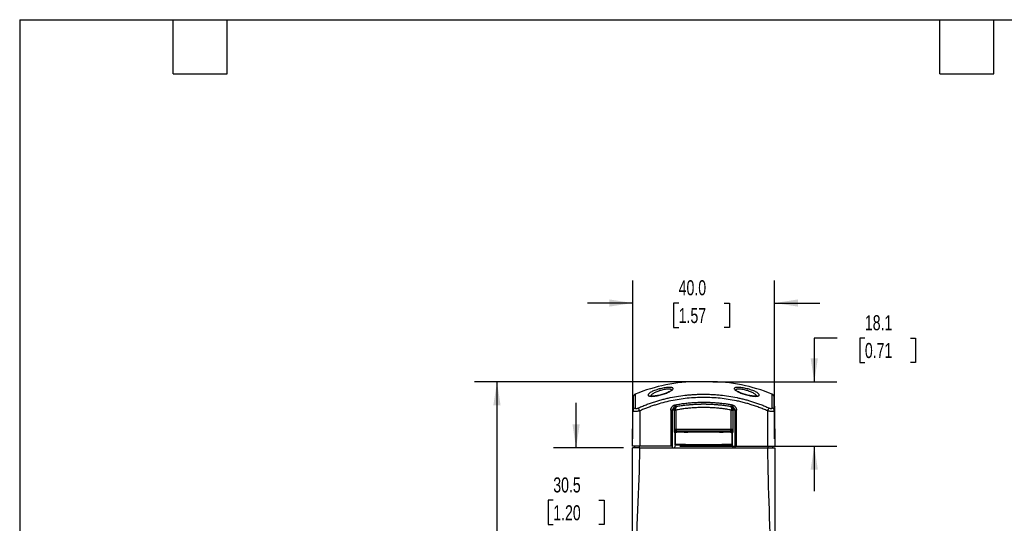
# Model space of a CAD drawing. Header units: millimetres. Extents: x 13 to 546, y 13 to 419.
# Tile 7 of 15: x 13 to 290, y 277 to 419. Entities that reach past the tile are written whole.
import ezdxf

# ---------------------------------------------------------------- set-up
doc = ezdxf.new("R2010")
doc.units = ezdxf.units.MM
doc.header["$LTSCALE"] = 2
doc.layers.add('DIMENSIONS', color=140, linetype='Continuous', lineweight=25)
doc.layers.add('TEXT', color=140, linetype='Continuous', lineweight=25)
doc.styles.add('SLDTEXTSTYLE0', font='TXT', dxfattribs={"width": 0.7})
doc.dimstyles.new('SLDDIMSTYLE0', dxfattribs={"dimtxt": 4.316016, "dimasz": 6.604, "dimexe": 0, "dimexo": 0.0625, "dimgap": 1.079004, "dimtad": 0, "dimtih": 1, "dimtoh": 1, "dimrnd": 1e-09, "dimzin": 12, "dimdsep": 46, "dimtxsty": 'SLDTEXTSTYLE0', "dimsah": 1, "dimcen": 0.09, "dimadec": 0, "dimazin": 3, "dimtfac": 1, "dimtofl": 0, "dimtmove": 0, "dimatfit": 3, "dimfxl": 0, "dimfrac": 2, "dimtolj": 1, "dimtzin": 12, "dimarcsym": 0})
doc.dimstyles.new('SLDDIMSTYLE2', dxfattribs={"dimtxt": 4.316016, "dimasz": 6.604, "dimexe": 0, "dimexo": 0.0625, "dimgap": 1.079004, "dimtad": 0, "dimtih": 1, "dimtoh": 1, "dimrnd": 1e-09, "dimzin": 12, "dimdsep": 46, "dimtxsty": 'SLDTEXTSTYLE0', "dimsah": 1, "dimcen": 0.09, "dimadec": 0, "dimazin": 3, "dimtfac": 1, "dimtmove": 0, "dimatfit": 0, "dimfxl": 0, "dimfrac": 2, "dimtolj": 1, "dimtzin": 12, "dimarcsym": 0})
doc.dimstyles.new('SLDDIMSTYLE3', dxfattribs={"dimtxt": 4.316016, "dimasz": 6.604, "dimexe": 0, "dimexo": 0.0625, "dimgap": 1.079004, "dimtad": 0, "dimtih": 1, "dimtoh": 1, "dimrnd": 1e-09, "dimzin": 4, "dimdsep": 46, "dimtxsty": 'SLDTEXTSTYLE0', "dimsah": 1, "dimcen": 0.09, "dimadec": 0, "dimazin": 1, "dimtfac": 1, "dimtmove": 0, "dimatfit": 0, "dimfxl": 0, "dimfrac": 2, "dimtolj": 1, "dimtzin": 12, "dimarcsym": 0})

# ---------------------------------------------------------------- blocks, each defined once
blk = doc.blocks.new('_D')
at = {"layer": 'DIMENSIONS'}
for p, q in [((202.76, 317.18), (140.75, 317.18)), ((147.1, 317.18), (147.1, 233.36)), ((140.68, 225.53), (139.24, 225.53)), ((139.24, 225.53), (139.24, 218.67)), ((153.51, 225.53), (154.96, 225.53)), ((154.96, 225.53), (154.96, 218.67)), ((139.24, 218.67), (140.68, 218.67)), ((147.1, 119.61), (147.1, 217.71)), ((154.96, 218.67), (153.51, 218.67)), ((184.74, 119.61), (140.75, 119.61))]:
    blk.add_line(p, q, dxfattribs=at)
for points in [[(147.1, 317.18), (146.08, 310.58), (148.11, 310.58)], [(147.1, 119.61), (148.11, 126.21), (146.08, 126.21)]]:
    blk.add_solid(points, dxfattribs=at)
at = {"layer": 'DIMENSIONS', "char_height": 4.233, "attachment_point": 1, "style": 'SLDTEXTSTYLE0'}
for s, insert in [('197.6', (138.89, 231.96)), ('7.78', (140.68, 224.13))]:
    blk.add_mtext(s, dxfattribs=dict(at, insert=insert))
blk = doc.blocks.new('_D_2')
at = {"layer": 'DIMENSIONS'}
for p, q in [((169.37, 298.61), (169.37, 311.31)), ((182.77, 298.61), (163.02, 298.61)), ((162.96, 283.87), (161.51, 283.87)), ((161.51, 283.87), (161.51, 277.01)), ((175.79, 283.87), (177.24, 283.87)), ((177.24, 283.87), (177.24, 277.01)), ((161.51, 277.01), (162.96, 277.01)), ((177.24, 277.01), (175.79, 277.01)), ((182.54, 268.11), (163.02, 268.11)), ((169.37, 268.11), (169.37, 255.41))]:
    blk.add_line(p, q, dxfattribs=at)
for points in [[(169.37, 298.61), (170.39, 305.21), (168.36, 305.21)], [(169.37, 268.11), (168.36, 261.5), (170.39, 261.5)]]:
    blk.add_solid(points, dxfattribs=at)
at = {"layer": 'DIMENSIONS', "char_height": 4.233, "attachment_point": 1, "style": 'SLDTEXTSTYLE0'}
for s, insert in [('30.5', (162.96, 290.3)), ('1.20', (162.96, 282.47))]:
    blk.add_mtext(s, dxfattribs=dict(at, insert=insert))
blk = doc.blocks.new('_D_3')
at = {"layer": 'DIMENSIONS'}
for p, q in [((242.92, 329.53), (236.44, 329.53)), ((236.44, 329.53), (236.44, 317.18)), ((250.7, 329.53), (249.25, 329.53)), ((249.25, 329.53), (249.25, 322.67)), ((263.52, 329.53), (264.97, 329.53)), ((264.97, 329.53), (264.97, 322.67)), ((249.25, 322.67), (250.7, 322.67)), ((264.97, 322.67), (263.52, 322.67)), ((207.84, 317.18), (242.79, 317.18)), ((198.59, 299.11), (242.79, 299.11)), ((236.44, 299.11), (236.44, 286.41))]:
    blk.add_line(p, q, dxfattribs=at)
for points in [[(236.44, 317.18), (237.45, 323.79), (235.42, 323.79)], [(236.44, 299.11), (235.42, 292.5), (237.45, 292.5)]]:
    blk.add_solid(points, dxfattribs=at)
at = {"layer": 'DIMENSIONS', "char_height": 4.233, "attachment_point": 1, "style": 'SLDTEXTSTYLE0'}
for s, insert in [('18.1', (250.7, 335.95)), ('0.71', (250.7, 328.13))]:
    blk.add_mtext(s, dxfattribs=dict(at, insert=insert))
blk = doc.blocks.new('_D_5')
at = {"layer": 'DIMENSIONS'}
for p, q in [((185.31, 301.15), (185.31, 345.72)), ((225.29, 301.15), (225.29, 345.72)), ((185.31, 339.37), (172.61, 339.37)), ((198.27, 339.37), (196.82, 339.37)), ((196.82, 339.37), (196.82, 332.51)), ((211.09, 339.37), (212.54, 339.37)), ((212.54, 339.37), (212.54, 332.51)), ((225.29, 339.37), (237.99, 339.37)), ((196.82, 332.51), (198.27, 332.51)), ((212.54, 332.51), (211.09, 332.51))]:
    blk.add_line(p, q, dxfattribs=at)
for points in [[(185.31, 339.37), (178.7, 340.39), (178.7, 338.36)], [(225.29, 339.37), (231.9, 338.36), (231.9, 340.39)]]:
    blk.add_solid(points, dxfattribs=at)
at = {"layer": 'DIMENSIONS', "char_height": 4.233, "attachment_point": 1, "style": 'SLDTEXTSTYLE0'}
for s, insert in [('40.0', (198.27, 345.79)), ('1.57', (198.27, 337.97))]:
    blk.add_mtext(s, dxfattribs=dict(at, insert=insert))

msp = doc.modelspace()

# ---------------------------------------------------------------- linework, layer by layer
for p, q in [((206.955, 317.215), (203.643, 317.215)), ((185.303, 299.106), (185.39, 309.022)), ((185.411, 309.148), (185.39, 309.022)), ((185.425, 308.957), (185.39, 309.022)), ((185.401, 309.15), (185.425, 308.947)), ((187.299, 309.022), (187.299, 299.106)), ((196.058, 309.253), (196.046, 299.106)), ((196.543, 299.106), (196.554, 309.249)), ((197.004, 309.244), (197.008, 303.107)), ((197.501, 309.247), (197.504, 303.903)), ((213.082, 303.903), (213.086, 309.249)), ((213.578, 303.107), (213.583, 309.246)), ((214.032, 309.251), (214.042, 299.106)), ((214.539, 299.106), (214.529, 309.255)), ((223.299, 309.022), (223.299, 299.106)), ((225.208, 309.022), (225.174, 308.957)), ((225.176, 308.947), (225.197, 309.15)), ((225.208, 309.022), (225.187, 309.148)), ((225.208, 309.022), (225.295, 299.106)), ((197.008, 303.107), (197.237, 302.66)), ((197.23, 299.471), (197.23, 302.732)), ((197.237, 302.66), (197.231, 299.457)), ((197.245, 302.716), (197.245, 299.487)), ((197.257, 299.487), (197.257, 302.801)), ((197.257, 302.801), (197.257, 299.487)), ((197.518, 303.11), (213.068, 303.11)), ((197.593, 303.907), (212.992, 303.907)), ((197.729, 303.158), (197.593, 303.423)), ((197.593, 303.423), (212.992, 303.423)), ((199.849, 303.043), (197.716, 303.043)), ((199.848, 303.041), (197.716, 303.041)), ((197.729, 303.158), (212.856, 303.158)), ((199.849, 303.043), (199.848, 303.041)), ((200.349, 303.041), (200.797, 303.041)), ((200.352, 303.086), (200.35, 303.051)), ((209.744, 303.095), (200.854, 303.095)), ((209.802, 303.041), (210.249, 303.041)), ((210.248, 303.051), (210.246, 303.086)), ((212.882, 303.043), (210.75, 303.043)), ((210.75, 303.041), (210.75, 303.043)), ((212.882, 303.041), (210.75, 303.041)), ((212.992, 303.423), (212.856, 303.158)), ((213.29, 302.542), (213.291, 299.487)), ((213.348, 302.66), (213.578, 303.107)), ((213.355, 299.457), (213.348, 302.66)), ((197.231, 299.457), (197.092, 298.606)), ((197.229, 299.453), (197.23, 299.471)), ((197.231, 299.457), (213.355, 299.457)), ((197.245, 299.487), (197.232, 299.474)), ((213.355, 299.474), (197.232, 299.474)), ((197.245, 299.487), (197.55, 299.487)), ((197.55, 299.487), (197.549, 299.54)), ((200.188, 299.54), (197.549, 299.54)), ((200.188, 299.54), (200.187, 299.487)), ((200.187, 299.487), (210.411, 299.487)), ((210.411, 299.487), (210.41, 299.54)), ((213.049, 299.54), (210.41, 299.54)), ((213.049, 299.54), (213.048, 299.487)), ((213.048, 299.487), (213.354, 299.487)), ((213.354, 299.487), (213.354, 299.95)), ((213.354, 299.487), (213.354, 299.486)), ((213.355, 299.457), (213.493, 298.606)), ((187.299, 299.106), (185.303, 299.106)), ((185.788, 299.106), (185.797, 298.606)), ((187.214, 298.606), (187.213, 299.106)), ((196.046, 299.106), (187.299, 299.106)), ((187.305, 298.606), (223.293, 298.606)), ((196.548, 299.106), (196.543, 299.106)), ((196.549, 298.606), (196.548, 299.106)), ((214.036, 299.106), (214.036, 298.606)), ((214.042, 299.106), (214.036, 299.106)), ((214.539, 299.106), (223.299, 299.106)), ((223.299, 299.106), (225.295, 299.106)), ((223.385, 299.106), (223.385, 298.606)), ((224.802, 298.606), (224.802, 299.106))]:
    msp.add_line(p, q)
for centre, start, end in [((203.643, 271.105), 90, 112.44989), ((206.955, 271.105), 67.54984, 90)]:
    msp.add_arc(centre, 46.11, start, end)
for points, knots in [([(186.037, 313.715), (185.972, 313.682), (185.841, 313.617), (185.678, 313.469), (185.545, 313.292), (185.494, 313.155), (185.468, 313.087)], [0, 0, 0, 0, 0.2499448, 0.5000021, 0.749906, 1, 1, 1, 1]), ([(186.035, 313.72), (186.035, 313.72), (186.035, 313.747), (186.036, 313.668), (186.032, 313.503), (186.03, 313.198), (186.025, 312.74), (186.018, 312.063), (186.009, 311.119), (186.001, 310.283), (185.997, 309.854)], [0, 0, 0, 0, 0.000118, 0.1248082, 0.2501792, 0.3739534, 0.500159, 0.6582442, 0.8242216, 1, 1, 1, 1]), ([(186.925, 309.854), (187.133, 309.945), (187.546, 310.128), (188.167, 310.387), (188.784, 310.635), (189.398, 310.87), (190.007, 311.093), (190.613, 311.305), (191.216, 311.506), (191.814, 311.696), (192.408, 311.876), (192.999, 312.046), (193.587, 312.206), (194.171, 312.357), (194.752, 312.498), (195.33, 312.631), (196.492, 312.882), (198.237, 313.199), (200.195, 313.45), (201.76, 313.59), (202.94, 313.665), (204.119, 313.712), (204.905, 313.717), (205.299, 313.72)], [0, 0, 0, 0, 0.0360118, 0.0715892, 0.1067411, 0.141477, 0.1758072, 0.2097434, 0.2432981, 0.2764852, 0.3093196, 0.3418178, 0.3739976, 0.4058782, 0.4374805, 0.4688268, 0.4999411, 0.6261231, 0.7499196, 0.8129217, 0.875283, 0.9374782, 1, 1, 1, 1]), ([(195.678, 315.639), (195.846, 315.639), (196.147, 315.623), (196.479, 315.55), (196.674, 315.434), (196.731, 315.279), (196.654, 315.092), (196.444, 314.879), (196.114, 314.647), (195.686, 314.408), (195.168, 314.166), (194.572, 313.93), (193.919, 313.707), (193.231, 313.508), (192.536, 313.34), (191.857, 313.213), (191.228, 313.133), (190.67, 313.105), (190.217, 313.133), (189.887, 313.212), (189.691, 313.339), (189.637, 313.508), (189.715, 313.708), (189.917, 313.93), (190.238, 314.165), (190.67, 314.408), (191.19, 314.647), (191.791, 314.879), (192.444, 315.092), (193.132, 315.279), (193.825, 315.434), (194.506, 315.55), (195.138, 315.622), (195.51, 315.639), (195.678, 315.639)], [0, 0, 0, 0, 0.0311827, 0.0624128, 0.0936813, 0.1249832, 0.1554222, 0.1874092, 0.2186631, 0.2499568, 0.2808966, 0.3125054, 0.3437226, 0.3750607, 0.4066115, 0.4375074, 0.468721, 0.4999519, 0.5312528, 0.5625437, 0.5932749, 0.6248053, 0.6560689, 0.6874109, 0.719111, 0.7500009, 0.7812819, 0.812555, 0.8445571, 0.8750811, 0.9063329, 0.937556, 0.9687985, 1, 1, 1, 1]), ([(194.179, 313.825), (193.765, 313.695), (193.138, 313.498), (192.277, 313.312), (191.659, 313.21), (191.109, 313.157), (190.677, 313.156), (190.411, 313.17), (190.265, 313.23), (190.284, 313.183), (190.291, 313.166)], [0, 0, 0, 0, 0.2436726, 0.3695101, 0.4948771, 0.6197617, 0.7383096, 0.8473379, 0.946676, 1, 1, 1, 1]), ([(195.416, 315.165), (195.265, 315.16), (194.961, 315.151), (194.419, 315.076), (193.842, 314.961), (193.053, 314.756), (192.083, 314.418), (191.135, 313.949), (190.505, 313.501), (190.412, 313.266), (190.373, 313.166)], [0, 0, 0, 0, 0.08612274, 0.17247868, 0.25899932, 0.34588089, 0.51978405, 0.69468989, 0.86970583, 1, 1, 1, 1]), ([(196.105, 314.677), (196.017, 314.629), (195.821, 314.52), (195.18, 314.203), (194.575, 313.941), (194.191, 313.829), (194.179, 313.825)], [0, 0, 0, 0, 0.27025614, 0.60537214, 0.98729874, 1, 1, 1, 1]), ([(196.29, 314.809), (196.282, 314.86), (196.266, 314.965), (196.094, 315.076), (195.819, 315.151), (195.55, 315.16), (195.416, 315.165)], [0, 0, 0, 0, 0.2435417, 0.4965715, 0.7486526, 1, 1, 1, 1]), ([(205.299, 313.72), (205.525, 313.719), (205.975, 313.717), (206.649, 313.702), (207.321, 313.678), (207.993, 313.644), (208.667, 313.6), (209.343, 313.545), (210.571, 313.428), (212.361, 313.199), (214.276, 312.851), (215.779, 312.518), (216.87, 312.247), (217.974, 311.943), (219.089, 311.605), (220.218, 311.229), (221.361, 310.813), (222.517, 310.358), (223.285, 310.023), (223.673, 309.854)], [0, 0, 0, 0, 0.035791, 0.0714074, 0.1069425, 0.1424885, 0.178136, 0.2139734, 0.2500865, 0.3738608, 0.5000665, 0.5585896, 0.6180023, 0.6784491, 0.7400554, 0.8029289, 0.8671614, 0.9328301, 1, 1, 1, 1]), ([(214.92, 315.639), (215.088, 315.639), (215.459, 315.623), (216.092, 315.55), (216.773, 315.434), (217.466, 315.279), (218.154, 315.092), (218.806, 314.879), (219.405, 314.647), (219.925, 314.408), (220.358, 314.166), (220.681, 313.93), (220.888, 313.707), (220.963, 313.508), (220.907, 313.34), (220.711, 313.213), (220.381, 313.133), (219.928, 313.105), (219.37, 313.133), (218.741, 313.212), (218.064, 313.339), (217.37, 313.508), (216.683, 313.708), (216.027, 313.93), (215.429, 314.165), (214.909, 314.408), (214.481, 314.647), (214.153, 314.879), (213.944, 315.092), (213.868, 315.279), (213.924, 315.434), (214.12, 315.55), (214.451, 315.622), (214.752, 315.639), (214.92, 315.639)], [0, 0, 0, 0, 0.0311827, 0.0624128, 0.0936813, 0.1249832, 0.1554222, 0.1874092, 0.2186631, 0.2499568, 0.2808966, 0.3125054, 0.3437226, 0.3750607, 0.4066115, 0.4375074, 0.468721, 0.4999519, 0.5312528, 0.5625437, 0.5932749, 0.6248053, 0.6560689, 0.6874109, 0.719111, 0.7500009, 0.7812819, 0.812555, 0.8445571, 0.8750811, 0.9063329, 0.937556, 0.9687985, 1, 1, 1, 1]), ([(215.182, 315.165), (215.048, 315.16), (214.779, 315.151), (214.504, 315.076), (214.332, 314.965), (214.317, 314.86), (214.309, 314.809)], [0, 0, 0, 0, 0.2517956, 0.504273, 0.7572319, 1, 1, 1, 1]), ([(216.419, 313.826), (216.407, 313.829), (216.024, 313.941), (215.416, 314.203), (214.77, 314.523), (214.572, 314.633), (214.482, 314.683)], [0, 0, 0, 0, 0.0117241, 0.3905501, 0.722683, 1, 1, 1, 1]), ([(220.282, 313.047), (220.283, 313.052), (220.32, 313.166), (220.103, 313.472), (219.472, 313.946), (218.511, 314.418), (217.546, 314.757), (216.756, 314.961), (216.179, 315.076), (215.636, 315.151), (215.333, 315.16), (215.182, 315.165)], [0, 0, 0, 0, 0.0076398, 0.1732008, 0.3395322, 0.5058463, 0.6709355, 0.7536822, 0.8360737, 0.9181563, 1, 1, 1, 1]), ([(220.307, 313.167), (220.314, 313.184), (220.333, 313.231), (220.187, 313.171), (219.922, 313.156), (219.489, 313.157), (218.939, 313.21), (218.321, 313.311), (217.459, 313.498), (216.833, 313.696), (216.419, 313.826)], [0, 0, 0, 0, 0.0546689, 0.1537124, 0.262302, 0.3807009, 0.5057566, 0.6309832, 0.7562549, 1, 1, 1, 1]), ([(225.13, 313.087), (225.104, 313.155), (225.053, 313.292), (224.921, 313.469), (224.758, 313.617), (224.627, 313.682), (224.561, 313.715)], [0, 0, 0, 0, 0.250094, 0.4999979, 0.7500552, 1, 1, 1, 1]), ([(224.601, 309.854), (224.598, 310.183), (224.592, 310.826), (224.585, 311.611), (224.578, 312.256), (224.572, 312.844), (224.567, 313.326), (224.563, 313.659), (224.563, 313.7), (224.563, 313.72)], [0, 0, 0, 0, 0.1328469, 0.2599689, 0.3820446, 0.5000084, 0.6676242, 0.8338657, 1, 1, 1, 1]), ([(185.39, 309.022), (185.395, 309.596), (185.405, 310.749), (185.413, 311.671), (185.415, 311.936), (185.416, 311.975)], [0, 0, 0, 0, 0.4586841, 0.9222372, 1, 1, 1, 1]), ([(185.468, 313.087), (185.464, 313.03), (185.456, 312.916), (185.441, 312.135), (185.423, 310.948), (185.409, 309.752), (185.402, 309.154)], [0, 0, 0, 0, 0.2504404, 0.5005741, 0.7503768, 1, 1, 1, 1]), ([(185.468, 313.087), (185.461, 313.022), (185.447, 312.891), (185.434, 312.521), (185.428, 312.16), (185.427, 312.129)], [0, 0, 0, 0, 0.4785164, 0.9561032, 1, 1, 1, 1]), ([(223.299, 309.022), (223.099, 309.11), (222.698, 309.287), (222.092, 309.541), (221.482, 309.785), (220.867, 310.02), (220.249, 310.246), (219.627, 310.463), (219, 310.67), (218.37, 310.867), (217.735, 311.056), (217.097, 311.235), (216.454, 311.404), (215.807, 311.565), (215.156, 311.715), (213.967, 311.972), (212.227, 312.288), (209.93, 312.583), (207.617, 312.76), (205.3, 312.819), (202.982, 312.76), (200.67, 312.583), (198.371, 312.288), (196.09, 311.874), (193.837, 311.343), (191.983, 310.802), (190.519, 310.31), (189.431, 309.91), (188.357, 309.484), (187.651, 309.176), (187.299, 309.022)], [0, 0, 0, 0, 0.0177319, 0.0354651, 0.0532041, 0.070953, 0.0887161, 0.1064978, 0.1243022, 0.1421335, 0.159996, 0.1778938, 0.1958311, 0.2138121, 0.2318408, 0.2499213, 0.3123131, 0.3749361, 0.4374185, 0.5000091, 0.5625567, 0.625082, 0.6876622, 0.7500969, 0.8126916, 0.8750401, 0.9064162, 0.937686, 0.9688729, 1, 1, 1, 1]), ([(196.058, 309.253), (196.058, 309.288), (196.06, 309.357), (196.071, 309.461), (196.089, 309.564), (196.115, 309.665), (196.164, 309.815), (196.252, 310.006), (196.403, 310.219), (196.589, 310.404), (196.78, 310.538), (196.961, 310.632), (197.124, 310.694), (197.237, 310.719), (197.294, 310.732)], [0, 0, 0, 0, 0.0498678, 0.0995945, 0.1494273, 0.199612, 0.250389, 0.3753027, 0.5001249, 0.6241737, 0.7499305, 0.8340377, 0.9170189, 1, 1, 1, 1]), ([(197.294, 310.732), (197.513, 310.772), (197.952, 310.851), (198.612, 310.958), (199.274, 311.056), (199.937, 311.143), (200.601, 311.219), (201.267, 311.286), (201.935, 311.342), (202.604, 311.388), (203.274, 311.424), (203.946, 311.45), (204.619, 311.465), (205.453, 311.472), (206.447, 311.459), (207.598, 311.414), (208.746, 311.339), (209.889, 311.234), (211.028, 311.099), (212.163, 310.935), (212.916, 310.801), (213.293, 310.734)], [0, 0, 0, 0, 0.0415875, 0.0831566, 0.124717, 0.1662788, 0.2078517, 0.2494458, 0.2910708, 0.3327367, 0.3744532, 0.4162302, 0.4580774, 0.5000045, 0.5718032, 0.6433959, 0.7148318, 0.7861603, 0.8574313, 0.9286946, 1, 1, 1, 1]), ([(197.385, 310.236), (197.795, 310.312), (198.206, 310.383), (199.072, 310.518), (199.527, 310.582), (200.211, 310.666), (200.438, 310.692), (201.003, 310.753), (201.342, 310.786), (201.793, 310.823), (201.906, 310.832), (202.241, 310.858), (202.464, 310.873), (202.799, 310.893), (202.91, 310.899), (203.241, 310.916), (203.461, 310.926), (203.791, 310.939), (203.9, 310.942), (204.172, 310.95), (204.334, 310.954), (204.551, 310.958), (204.605, 310.959), (204.739, 310.961), (204.819, 310.962), (204.927, 310.963), (204.953, 310.963), (205.033, 310.964), (205.087, 310.964), (205.166, 310.964), (205.193, 310.964), (205.273, 310.965), (205.326, 310.965), (205.405, 310.964), (205.432, 310.964), (205.512, 310.964), (205.565, 310.964), (205.645, 310.963), (205.672, 310.963), (205.779, 310.962), (205.859, 310.961), (205.993, 310.959), (206.047, 310.958), (206.264, 310.954), (206.426, 310.95), (206.698, 310.942), (206.807, 310.939), (207.137, 310.926), (207.357, 310.916), (207.689, 310.899), (207.799, 310.893), (208.134, 310.873), (208.357, 310.858), (208.693, 310.832), (208.805, 310.823), (209.256, 310.786), (209.595, 310.753), (210.161, 310.692), (210.388, 310.666), (211.071, 310.582), (211.526, 310.518), (212.388, 310.383), (212.795, 310.314), (213.201, 310.238)], [0, 0, 0, 0, 0.1265268, 0.1265268, 0.26606, 0.26606, 0.335413, 0.335413, 0.4386843, 0.4386843, 0.472863, 0.472863, 0.5407865, 0.5407865, 0.5745095, 0.5745095, 0.6414224, 0.6414224, 0.6745902, 0.6745902, 0.7239497, 0.7239497, 0.7402929, 0.7402929, 0.7646995, 0.7646995, 0.7728057, 0.7728057, 0.7889734, 0.7889734, 0.7970357, 0.7970357, 0.8131193, 0.8131193, 0.8211815, 0.8211815, 0.8373493, 0.8373493, 0.8454555, 0.8454555, 0.8698621, 0.8698621, 0.8862053, 0.8862053, 0.9355648, 0.9355648, 0.9687326, 0.9687326, 1.0356455, 1.0356455, 1.0693685, 1.0693685, 1.137292, 1.137292, 1.1714707, 1.1714707, 1.274742, 1.274742, 1.344095, 1.344095, 1.4836282, 1.4836282, 1.6089326, 1.6089326, 1.6089326, 1.6089326]), ([(213.293, 310.734), (213.327, 310.727), (213.395, 310.713), (213.495, 310.683), (213.592, 310.647), (213.688, 310.603), (213.826, 310.529), (213.999, 310.408), (214.183, 310.222), (214.332, 310.007), (214.431, 309.795), (214.491, 309.6), (214.523, 309.429), (214.527, 309.313), (214.529, 309.255)], [0, 0, 0, 0, 0.0499622, 0.0997478, 0.1495953, 0.1997424, 0.2504222, 0.3754371, 0.5001764, 0.6243761, 0.7500259, 0.8342103, 0.9171468, 1, 1, 1, 1]), ([(225.196, 309.154), (225.189, 309.752), (225.175, 310.948), (225.157, 312.135), (225.142, 312.916), (225.134, 313.03), (225.13, 313.087)], [0, 0, 0, 0, 0.2496232, 0.4994259, 0.7495596, 1, 1, 1, 1]), ([(225.171, 312.129), (225.171, 312.16), (225.165, 312.521), (225.151, 312.891), (225.137, 313.022), (225.13, 313.087)], [0, 0, 0, 0, 0.0438968, 0.5214836, 1, 1, 1, 1]), ([(225.182, 311.975), (225.183, 311.936), (225.185, 311.672), (225.193, 310.75), (225.203, 309.598), (225.208, 309.022)], [0, 0, 0, 0, 0.0777635, 0.5388778, 1, 1, 1, 1]), ([(185.997, 309.854), (185.912, 309.812), (185.74, 309.729), (185.549, 309.527), (185.433, 309.326), (185.417, 309.193), (185.411, 309.148)], [0, 0, 0, 0, 0.2844066, 0.5686938, 0.852981, 1, 1, 1, 1]), ([(187.299, 309.022), (187.169, 308.996), (186.914, 308.945), (186.436, 308.877), (185.912, 308.837), (185.574, 308.878), (185.439, 308.927), (185.426, 308.954), (185.425, 308.957)], [0, 0, 0, 0, 0.149054, 0.293008, 0.5657046, 0.8376931, 0.9820013, 1, 1, 1, 1]), ([(185.997, 309.854), (185.998, 309.841), (185.999, 309.816), (186.013, 309.783), (186.034, 309.753), (186.073, 309.719), (186.144, 309.689), (186.264, 309.677), (186.411, 309.689), (186.575, 309.725), (186.75, 309.779), (186.866, 309.829), (186.925, 309.854)], [0, 0, 0, 0, 0.0627898, 0.1256645, 0.1888651, 0.2512768, 0.3773804, 0.5001662, 0.6251895, 0.7500957, 0.8725504, 1, 1, 1, 1]), ([(196.554, 309.249), (196.541, 309.25), (196.481, 309.251), (196.3, 309.253), (196.179, 309.253), (196.058, 309.253)], [0, 0, 0, 0, 0.5, 0.5, 1, 1, 1, 1]), ([(197.385, 310.236), (197.354, 310.229), (197.293, 310.216), (197.208, 310.186), (197.13, 310.153), (197.061, 310.116), (196.999, 310.077), (196.945, 310.037), (196.897, 309.998), (196.856, 309.961), (196.822, 309.925), (196.76, 309.856), (196.681, 309.744), (196.608, 309.581), (196.563, 309.415), (196.557, 309.304), (196.554, 309.249)], [0, 0, 0, 0, 0.0687325, 0.1333146, 0.1937802, 0.2501294, 0.3023506, 0.3504325, 0.3943688, 0.4341591, 0.4698074, 0.5013205, 0.6337303, 0.7610082, 0.8831361, 1, 1, 1, 1]), ([(197.003, 309.33), (197.006, 309.398), (197.012, 309.531), (197.083, 309.773), (197.236, 310.018), (197.439, 310.197), (197.581, 310.24), (197.625, 310.254)], [0, 0, 0, 0, 0.1585711, 0.3122437, 0.6013346, 0.8748312, 1, 1, 1, 1]), ([(197.003, 309.33), (197.016, 309.351), (197.131, 309.393), (197.365, 309.415), (197.484, 309.418)], [0, 0, 0, 0, 0.5, 1.0000001, 1.0000001, 1.0000001, 1.0000001]), ([(197.484, 309.418), (197.473, 309.525), (197.469, 309.731), (197.506, 309.975), (197.574, 310.152), (197.663, 310.264), (197.733, 310.299), (197.771, 310.306), (197.772, 310.306), (197.773, 310.306)], [-0.00000002, -0.00000002, -0.00000002, -0.00000002, 0.016557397, 0.033114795, 0.049672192, 0.06622959, 0.082786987, 0.082786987, 0.083211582, 0.083211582, 0.083211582, 0.083211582]), ([(213.086, 309.249), (212.872, 309.288), (212.445, 309.367), (211.802, 309.472), (211.158, 309.567), (210.512, 309.652), (209.864, 309.728), (209.216, 309.793), (208.566, 309.848), (207.914, 309.893), (207.261, 309.928), (206.607, 309.953), (205.951, 309.968), (205.075, 309.975), (203.982, 309.958), (202.674, 309.898), (201.372, 309.797), (200.075, 309.656), (198.784, 309.477), (197.929, 309.324), (197.501, 309.247)], [0, 0, 0, 0, 0.0415798, 0.0831412, 0.1246943, 0.1662492, 0.2078159, 0.2494046, 0.2910253, 0.3326881, 0.3744028, 0.4161796, 0.4580283, 0.4999587, 0.5837336, 0.6672278, 0.7505212, 0.833694, 0.9168266, 1, 1, 1, 1]), ([(212.814, 310.308), (212.844, 310.302), (212.901, 310.29), (212.978, 310.264), (213.04, 310.237), (213.124, 310.193), (213.226, 310.124), (213.348, 310.007), (213.451, 309.862), (213.529, 309.69), (213.576, 309.512), (213.581, 309.391), (213.584, 309.332)], [0, 0, 0, 0, 0.07396756, 0.13757858, 0.19080562, 0.23362929, 0.36023222, 0.4735021, 0.6164195, 0.75155326, 0.87922547, 1, 1, 1, 1]), ([(212.814, 310.308), (212.815, 310.308), (212.816, 310.308), (212.853, 310.301), (212.923, 310.266), (213.012, 310.154), (213.08, 309.977), (213.118, 309.733), (213.114, 309.527), (213.103, 309.42)], [-0.082808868, -0.082808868, -0.082808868, -0.082808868, -0.082384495, -0.082384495, -0.065822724, -0.049260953, -0.032699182, -0.01613741, 0.000424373, 0.000424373, 0.000424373, 0.000424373]), ([(214.032, 309.251), (214.031, 309.282), (214.029, 309.344), (214.015, 309.437), (213.992, 309.531), (213.958, 309.625), (213.915, 309.718), (213.861, 309.808), (213.794, 309.897), (213.707, 309.99), (213.584, 310.087), (213.414, 310.184), (213.276, 310.219), (213.201, 310.238)], [0, 0, 0, 0, 0.065515, 0.132909, 0.2022377, 0.2735192, 0.3467432, 0.4218874, 0.4989411, 0.5840285, 0.6958803, 0.8346125, 1, 1, 1, 1]), ([(214.529, 309.255), (214.408, 309.255), (214.287, 309.255), (214.106, 309.253), (214.046, 309.252), (214.032, 309.251)], [0, 0, 0, 0, 0.5, 0.5, 1, 1, 1, 1]), ([(225.174, 308.957), (225.172, 308.954), (225.16, 308.927), (225.025, 308.879), (224.688, 308.837), (224.164, 308.877), (223.686, 308.945), (223.43, 308.996), (223.299, 309.022)], [0, 0, 0, 0, 0.0181226, 0.1619364, 0.4343671, 0.7060905, 0.8502579, 1, 1, 1, 1]), ([(223.673, 309.854), (223.702, 309.841), (223.76, 309.816), (223.848, 309.783), (223.936, 309.753), (224.051, 309.719), (224.189, 309.689), (224.336, 309.677), (224.455, 309.689), (224.541, 309.725), (224.593, 309.779), (224.598, 309.829), (224.601, 309.854)], [0, 0, 0, 0, 0.0627898, 0.1256645, 0.1888651, 0.2512768, 0.3773804, 0.5001662, 0.6251895, 0.7500957, 0.8725504, 1, 1, 1, 1]), ([(225.187, 309.148), (225.181, 309.193), (225.165, 309.326), (225.049, 309.527), (224.858, 309.729), (224.687, 309.812), (224.601, 309.854)], [0, 0, 0, 0, 0.1470146, 0.4313033, 0.7155919, 1, 1, 1, 1]), ([(197.504, 303.903), (197.365, 303.878), (197.124, 303.664), (197.02, 303.274), (197.008, 303.107)], [-1.5707963, -1.5707963, -1.5707963, -1.5707963, -0.738024, -0.1134447, -0.1134447, -0.1134447, -0.1134447]), ([(197.008, 303.107), (197.029, 303.173), (197.155, 303.327), (197.408, 303.412), (197.548, 303.422)], [-1.5707963, -1.5707963, -1.5707963, -1.5707963, -0.9462171, -0.1134447, -0.1134447, -0.1134447, -0.1134447]), ([(197.518, 303.11), (197.497, 303.099), (197.457, 303.078), (197.402, 303.035), (197.354, 302.985), (197.299, 302.91), (197.248, 302.802), (197.241, 302.708), (197.237, 302.66)], [0, 0, 0, 0, 0.124316, 0.247013, 0.3706376, 0.4976805, 0.7464627, 1, 1, 1, 1]), ([(197.504, 303.903), (197.519, 303.905), (197.549, 303.907), (197.578, 303.907), (197.593, 303.907)], [0, 0, 0, 0, 0.4997394, 1, 1, 1, 1]), ([(197.729, 303.158), (197.711, 303.157), (197.674, 303.156), (197.62, 303.146), (197.567, 303.132), (197.534, 303.117), (197.518, 303.11)], [0, 0, 0, 0, 0.2545657, 0.5059914, 0.7544201, 1, 1, 1, 1]), ([(197.716, 303.041), (197.652, 303.041), (197.583, 303.041), (197.523, 303.041), (197.519, 303.041)], [0, 0, 0, 0, 0.9265289, 1, 1, 1, 1]), ([(197.593, 303.907), (197.593, 303.795), (197.593, 303.684), (197.593, 303.509), (197.593, 303.447), (197.593, 303.423)], [0, 0, 0, 0, 0.5, 0.5, 1, 1, 1, 1]), ([(199.848, 303.041), (199.872, 303.041), (199.918, 303.041), (199.984, 303.041), (200.047, 303.041), (200.105, 303.041), (200.158, 303.04), (200.204, 303.04), (200.244, 303.04), (200.278, 303.04), (200.305, 303.041), (200.325, 303.041), (200.339, 303.041), (200.348, 303.041), (200.349, 303.041), (200.349, 303.041)], [0, 0, 0, 0, 0.0886728, 0.1753777, 0.260117, 0.3428928, 0.4237077, 0.5025641, 0.5794651, 0.6544137, 0.7274132, 0.7984675, 0.8675803, 0.9347563, 1, 1, 1, 1]), ([(200.35, 303.051), (200.349, 303.051), (200.347, 303.05), (200.335, 303.049), (200.315, 303.048), (200.286, 303.047), (200.249, 303.046), (200.196, 303.045), (200.118, 303.044), (199.998, 303.043), (199.902, 303.043), (199.849, 303.043)], [0, 0, 0, 0, 0.0795201, 0.1605717, 0.2431608, 0.3272931, 0.4129739, 0.5002083, 0.6314367, 0.7980747, 1, 1, 1, 1]), ([(200.854, 303.095), (200.833, 303.095), (200.791, 303.095), (200.729, 303.095), (200.657, 303.094), (200.577, 303.094), (200.498, 303.093), (200.432, 303.091), (200.386, 303.09), (200.357, 303.088), (200.354, 303.087), (200.352, 303.086)], [0, 0, 0, 0, 0.07968149, 0.15939267, 0.2403788, 0.36894349, 0.50045246, 0.62890528, 0.76028648, 0.87943722, 1, 1, 1, 1]), ([(210.246, 303.086), (210.245, 303.087), (210.244, 303.087), (210.231, 303.089), (210.208, 303.09), (210.167, 303.091), (210.102, 303.093), (210.022, 303.094), (209.933, 303.095), (209.839, 303.095), (209.776, 303.095), (209.744, 303.095)], [0, 0, 0, 0, 0.0794919, 0.1590254, 0.2398541, 0.3682404, 0.4996852, 0.628199, 0.7597613, 0.8791527, 1, 1, 1, 1]), ([(210.75, 303.043), (210.726, 303.043), (210.68, 303.043), (210.615, 303.043), (210.557, 303.043), (210.506, 303.044), (210.463, 303.044), (210.426, 303.045), (210.372, 303.046), (210.309, 303.047), (210.258, 303.049), (210.252, 303.051), (210.248, 303.051)], [0, 0, 0, 0, 0.0911575, 0.1757871, 0.2538871, 0.3254557, 0.3904916, 0.4489937, 0.5009614, 0.673427, 0.8397594, 1, 1, 1, 1]), ([(210.249, 303.041), (210.25, 303.041), (210.252, 303.041), (210.266, 303.041), (210.291, 303.041), (210.326, 303.04), (210.373, 303.04), (210.43, 303.04), (210.498, 303.041), (210.575, 303.041), (210.66, 303.041), (210.72, 303.041), (210.75, 303.041)], [0, 0, 0, 0, 0.085204, 0.1736741, 0.2654203, 0.3604512, 0.4587747, 0.5603978, 0.6653265, 0.7735666, 0.8851229, 1, 1, 1, 1]), ([(212.807, 303.041), (212.83, 303.039), (212.875, 303.036), (212.942, 303.019), (213.004, 302.995), (213.062, 302.962), (213.115, 302.923), (213.161, 302.878), (213.201, 302.829), (213.234, 302.775), (213.259, 302.718), (213.277, 302.66), (213.288, 302.601), (213.289, 302.561), (213.29, 302.542)], [0, 0, 0, 0, 0.0897386, 0.1783117, 0.2657195, 0.3519623, 0.4370403, 0.5209539, 0.6037033, 0.6852889, 0.765711, 0.8449699, 0.9230661, 1, 1, 1, 1]), ([(213.068, 303.11), (213.051, 303.117), (213.018, 303.132), (212.966, 303.146), (212.912, 303.156), (212.875, 303.157), (212.856, 303.158)], [0, 0, 0, 0, 0.2455763, 0.4940038, 0.7454307, 1, 1, 1, 1]), ([(213.158, 303.041), (213.137, 303.041), (213.095, 303.042), (213.027, 303.042), (212.955, 303.043), (212.907, 303.043), (212.882, 303.043)], [0, 0, 0, 0, 0.2527423, 0.4999939, 0.7472486, 1, 1, 1, 1]), ([(213.079, 303.041), (213.075, 303.041), (213.015, 303.041), (212.946, 303.041), (212.882, 303.041)], [0, 0, 0, 0, 0.0737044, 1, 1, 1, 1]), ([(212.992, 303.907), (213.007, 303.907), (213.037, 303.907), (213.067, 303.905), (213.082, 303.903)], [0, 0, 0, 0, 0.5002611, 1, 1, 1, 1]), ([(212.992, 303.423), (212.992, 303.447), (212.992, 303.509), (212.992, 303.684), (212.992, 303.795), (212.992, 303.907)], [0, 0, 0, 0, 0.5, 0.5, 1, 1, 1, 1]), ([(213.038, 303.422), (213.178, 303.412), (213.43, 303.327), (213.557, 303.173), (213.578, 303.107)], [0.1134436, 0.1134436, 0.1134436, 0.1134436, 0.9462166, 1.5707963, 1.5707963, 1.5707963, 1.5707963]), ([(213.348, 302.66), (213.347, 302.684), (213.345, 302.731), (213.33, 302.799), (213.307, 302.865), (213.263, 302.948), (213.189, 303.04), (213.108, 303.087), (213.068, 303.11)], [0, 0, 0, 0, 0.12662863, 0.25109581, 0.37584277, 0.50329466, 0.75062099, 1, 1, 1, 1]), ([(213.578, 303.107), (213.566, 303.274), (213.461, 303.664), (213.22, 303.878), (213.082, 303.903)], [0.1134436, 0.1134436, 0.1134436, 0.1134436, 0.7380234, 1.5707963, 1.5707963, 1.5707963, 1.5707963]), ([(185.297, 263.668), (185.297, 264.108), (185.297, 265.007), (185.297, 266.382), (185.297, 267.811), (185.297, 269.294), (185.297, 270.83), (185.298, 272.56), (185.299, 274.546), (185.3, 277.457), (185.301, 281.137), (185.302, 284.817), (185.303, 287.728), (185.304, 289.973), (185.305, 292.197), (185.305, 294.441), (185.305, 296.564), (185.305, 297.939), (185.305, 298.606)], [0, 0, 0, 0, 0.0377947, 0.0771315, 0.1180117, 0.1604367, 0.2044076, 0.2499254, 0.3089387, 0.3749486, 0.4999989, 0.6250495, 0.6910412, 0.7500735, 0.8177888, 0.8820124, 0.9427479, 1, 1, 1, 1]), ([(187.305, 298.606), (187.102, 298.606), (186.669, 298.606), (185.966, 298.606), (185.411, 298.606), (185.303, 298.606), (185.305, 298.606)], [0, 0, 0, 0, 0.2142857, 0.4285714, 0.7142857, 1, 1, 1, 1]), ([(196.543, 299.106), (196.539, 299.106), (196.532, 299.106), (196.508, 299.106), (196.475, 299.106), (196.432, 299.106), (196.376, 299.106), (196.305, 299.106), (196.222, 299.106), (196.134, 299.106), (196.076, 299.106), (196.046, 299.106)], [0, 0, 0, 0, 0.1012472, 0.1997243, 0.2975985, 0.3970762, 0.5002612, 0.6264848, 0.7586584, 0.8778749, 1, 1, 1, 1]), ([(214.042, 299.106), (214.056, 299.106), (214.116, 299.107), (214.297, 299.107), (214.418, 299.107), (214.539, 299.106)], [0, 0, 0, 0, 0.5, 0.5, 1, 1, 1, 1]), ([(223.293, 298.606), (223.335, 298.606), (223.42, 298.606), (223.546, 298.606), (223.67, 298.606), (223.793, 298.606), (223.915, 298.606), (224.122, 298.606), (224.404, 298.606), (224.722, 298.606), (224.983, 298.606), (225.146, 298.606), (225.239, 298.606), (225.286, 298.606), (225.291, 298.606), (225.293, 298.606)], [0, 0, 0, 0, 0.0403497, 0.0803665, 0.1202099, 0.1600415, 0.200023, 0.2403143, 0.369196, 0.5001941, 0.6295965, 0.7600589, 0.8401315, 0.9196791, 1, 1, 1, 1]), ([(225.293, 298.606), (225.293, 298.076), (225.293, 296.989), (225.293, 295.319), (225.293, 293.571), (225.294, 291.745), (225.294, 289.815), (225.294, 287.724), (225.295, 284.811), (225.296, 281.128), (225.297, 277.447), (225.298, 274.534), (225.299, 272.035), (225.299, 269.333), (225.3, 266.42), (225.3, 264.55), (225.3, 263.65)], [0, 0, 0, 0, 0.0455122, 0.0932621, 0.1432515, 0.1954814, 0.2499532, 0.3089094, 0.3749687, 0.5000012, 0.6250335, 0.6909653, 0.7500483, 0.8395145, 0.9228296, 1, 1, 1, 1])]:
    msp.add_open_spline(points, degree=3, knots=knots)
for points in [[(197.385, 310.236), (197.386, 310.236), (197.366, 310.344), (197.318, 310.602), (197.294, 310.732)], [(213.293, 310.734), (213.268, 310.605), (213.22, 310.346), (213.201, 310.238), (213.201, 310.238)], [(187.299, 309.022), (187.22, 309.199), (187.063, 309.55), (186.957, 309.785), (186.925, 309.854)], [(196.554, 309.249), (196.704, 309.277), (196.853, 309.304), (197.003, 309.33)], [(197.003, 309.33), (197.004, 309.302), (197.004, 309.273), (197.004, 309.244)], [(197.004, 309.244), (197.018, 309.244), (197.137, 309.246), (197.379, 309.247), (197.501, 309.247)], [(197.773, 310.306), (197.644, 310.283), (197.514, 310.26), (197.385, 310.236)], [(197.484, 309.418), (197.489, 309.361), (197.495, 309.304), (197.501, 309.247)], [(213.201, 310.238), (213.072, 310.262), (212.943, 310.286), (212.814, 310.308)], [(213.086, 309.249), (213.092, 309.306), (213.097, 309.363), (213.103, 309.42)], [(213.086, 309.249), (213.207, 309.249), (213.449, 309.248), (213.569, 309.247), (213.583, 309.246)], [(213.584, 309.332), (213.57, 309.353), (213.456, 309.395), (213.221, 309.417), (213.103, 309.42)], [(213.583, 309.246), (213.583, 309.275), (213.583, 309.304), (213.584, 309.332)], [(213.584, 309.332), (213.733, 309.306), (213.883, 309.279), (214.032, 309.251)], [(223.299, 309.022), (223.378, 309.199), (223.535, 309.55), (223.641, 309.785), (223.673, 309.854)], [(197.44, 303.041), (197.522, 303.042), (197.619, 303.043), (197.716, 303.043)], [(197.548, 303.422), (197.546, 303.447), (197.534, 303.572), (197.514, 303.792), (197.504, 303.903)], [(197.548, 303.422), (197.563, 303.423), (197.578, 303.423), (197.593, 303.423)], [(212.992, 303.423), (213.007, 303.423), (213.023, 303.423), (213.038, 303.422)], [(213.038, 303.422), (213.04, 303.447), (213.051, 303.572), (213.072, 303.792), (213.082, 303.903)], [(197.232, 299.474), (197.231, 299.473), (197.23, 299.466), (197.229, 299.453)], [(186.297, 263.756), (186.296, 275.373), (187.305, 286.989), (187.305, 298.606)], [(223.293, 298.606), (223.293, 286.989), (224.1, 275.373), (224.1, 263.756)]]:
    msp.add_open_spline(points, degree=3)
at = {"layer": 'TEXT'}
for p, q in [((12.7, 419.1), (546.1, 419.1)), ((12.7, 419.1), (12.7, 12.7)), ((55.88, 403.86), (55.88, 419.1)), ((71.12, 403.86), (71.12, 419.1)), ((271.78, 403.86), (271.78, 419.1)), ((287.02, 403.86), (287.02, 419.1)), ((55.88, 403.86), (71.12, 403.86)), ((271.78, 403.86), (287.02, 403.86))]:
    msp.add_line(p, q, dxfattribs=at)

# ---------------------------------------------------------------- dimensions: what is measured, and where the dimension line sits
at = {"layer": 'DIMENSIONS'}
for base, p1, p2, angle, dimstyle, picture, middle in [((185.305, 339.372), (225.293, 298.606), (185.305, 298.606), 0, 'SLDDIMSTYLE3', '_D_5', (204.678, 339.372)), ((236.439, 317.185), (196.046, 299.106), (205.299, 317.185), 90, 'SLDDIMSTYLE2', '_D_3', (236.439, 329.528)), ((147.097, 317.185), (187.279, 119.606), (205.299, 317.185), 90, 'SLDDIMSTYLE0', '_D', (147.097, 225.533)), ((169.374, 298.606), (185.08, 268.106), (185.305, 298.606), 90, 'SLDDIMSTYLE2', '_D_2', (169.374, 283.873))]:
    dim = msp.add_linear_dim(base=base, p1=p1, p2=p2, angle=angle, dimstyle=dimstyle, dxfattribs=at)
    dim.commit()
    dim.dimension.update_dxf_attribs({"geometry": picture, "text_midpoint": middle, "dimtype": 160})

doc.saveas('drawing.dxf')
